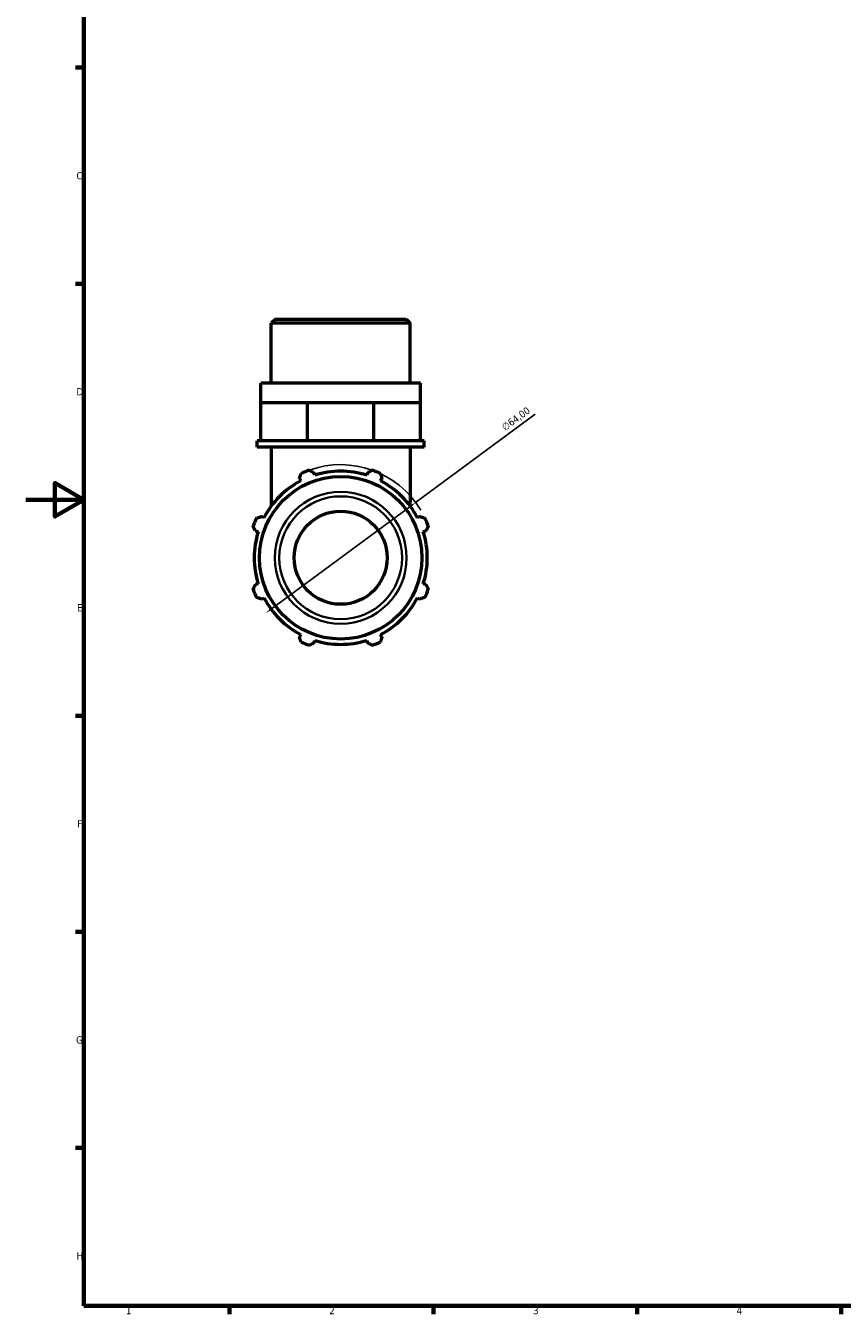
# Model space of a CAD drawing. Header units: millimetres. Extents: x 0 to 931, y 0 to 920.
# Tile 1 of 6: x 0 to 281, y 17 to 460. Entities that reach past the tile are written whole.
import ezdxf

# ---------------------------------------------------------------- set-up
doc = ezdxf.new("R2010")
doc.units = ezdxf.units.MM
for name, color, linetype, lineweight in [('Border (ISO)', 7, 'Continuous', 70), ('Dimension (ISO)', 7, 'Continuous', 25), ('Visible (ISO)', 7, 'Continuous', 50), ('Visible Narrow (ISO)', 7, 'Continuous', 35)]:
    doc.layers.add(name, color=color, linetype=linetype, lineweight=lineweight)
doc.styles.add('Note Text (ISO)', font='tahoma.ttf')
doc.dimstyles.new('Default (ISO)', dxfattribs={"dimtxt": 2.5, "dimasz": 2.5, "dimexe": 3.175, "dimexo": 0, "dimgap": 0.762, "dimtad": 1, "dimrnd": 1e-08, "dimzin": 0, "dimtxsty": 'Note Text (ISO)', "dimcen": 0.09, "dimdle": 10, "dimclrd": 256, "dimclre": 256, "dimclrt": 256, "dimazin": 0, "dimtfac": 1.40208, "dimtmove": 0, "dimatfit": 3, "dimfxl": 1, "dimtolj": 1, "dimtzin": 0, "dimlwd": -1, "dimlwe": -1, "dimarcsym": 0})

# ---------------------------------------------------------------- blocks, each defined once
blk = doc.blocks.new('Borders Default Border')
at = {"layer": 'Border (ISO)'}
for p, q in [((20, 445.5), (17.1, 445.5)), ((20, 371.25), (17.1, 371.25)), ((20, 222.75), (17.1, 222.75)), ((20, 148.5), (17.1, 148.5)), ((20, 74.25), (17.1, 74.25)), ((70.08, 20), (70.08, 17.1)), ((140.17, 20), (140.17, 17.1)), ((210.25, 20), (210.25, 17.1)), ((280.33, 20), (280.33, 17.1))]:
    blk.add_line(p, q, dxfattribs=at)
at = {"layer": 'Border (ISO)', "flags": 128}
for points in [[(20, 20), (20, 574), (821, 574), (821, 20), (20, 20)], [(0, 297), (20, 297), (10, 302.77), (10, 291.23), (20, 297)]]:
    blk.add_lwpolyline(points, dxfattribs=at)
at = {"layer": 'Border (ISO)', "color": 232, "true_color": 0xca0064, "char_height": 2.5, "attachment_point": 7, "style": 'Note Text (ISO)'}
for s, insert in [('C', (17.43, 407.08)), ('D', (17.43, 332.88)), ('E', (17.64, 258.63)), ('F', (17.7, 184.38)), ('G', (17.31, 110.08)), ('H', (17.44, 35.88)), ('1', (34.48, 17.1)), ('2', (104.37, 17.1)), ('3', (174.43, 17.05)), ('4', (244.42, 17.1))]:
    blk.add_mtext(s, dxfattribs=dict(at, insert=insert))
blk = doc.blocks.new('*D13')
at = {"layer": 'Defpoints', "color": 0, "transparency": 16777216}
for p in [(134.03, 296.07), (82.53, 258.08)]:
    blk.add_point(p, dxfattribs=at)
at = {"layer": 'Dimension (ISO)', "transparency": 16777216}
for p, q in [((134.03, 296.07), (175.13, 326.38)), ((84.54, 259.56), (132.02, 294.58))]:
    blk.add_line(p, q, dxfattribs=at)
blk.add_arc((108.28, 277.07), 32, 30.7261, 109.792, dxfattribs=at)
for points in [[(131.78, 294.92), (132.27, 294.25), (134.03, 296.07)], [(84.29, 259.9), (84.79, 259.23), (82.53, 258.08)]]:
    blk.add_solid(points, dxfattribs=at)
at = {"layer": 'Dimension (ISO)', "color": 232, "true_color": 0xca0064, "transparency": 16777216, "insert": (163.32, 322.61), "char_height": 2.5, "attachment_point": 1, "rotation": 36.4109, "style": 'Note Text (ISO)'}
blk.add_mtext('\\A1;∅64,00', dxfattribs=at)

msp = doc.modelspace()

# ---------------------------------------------------------------- linework, layer by layer
at = {"layer": 'Visible (ISO)'}
for p, q in [((85.814, 359.072), (84.38, 357.638)), ((85.814, 359.072), (130.749, 359.072)), ((130.749, 359.072), (132.183, 357.638)), ((84.38, 337.072), (84.38, 357.638)), ((132.183, 357.638), (84.38, 357.638)), ((132.183, 337.072), (132.183, 357.638)), ((135.768, 337.072), (80.795, 337.072)), ((80.795, 330.472), (80.795, 337.072)), ((135.768, 330.472), (135.768, 337.072)), ((80.795, 330.472), (88.845, 330.472)), ((80.795, 317.272), (80.795, 330.472)), ((88.845, 330.472), (96.896, 330.472)), ((96.896, 330.472), (108.281, 330.472)), ((96.896, 317.272), (96.896, 330.472)), ((108.281, 330.472), (119.667, 330.472)), ((119.667, 330.472), (127.717, 330.472)), ((119.667, 317.272), (119.667, 330.472)), ((127.717, 330.472), (135.768, 330.472)), ((135.768, 317.272), (135.768, 330.472)), ((80.795, 317.272), (79.6, 317.272)), ((79.6, 315.072), (79.6, 317.272)), ((136.963, 315.072), (79.6, 315.072)), ((83.052, 317.272), (80.795, 317.272)), ((94.639, 317.272), (83.052, 317.272)), ((84.38, 315.072), (84.38, 296.193)), ((96.896, 317.272), (94.639, 317.272)), ((100.088, 317.272), (96.896, 317.272)), ((116.474, 317.272), (100.088, 317.272)), ((119.667, 317.272), (116.474, 317.272)), ((121.924, 317.272), (119.667, 317.272)), ((133.511, 317.272), (121.924, 317.272)), ((132.183, 315.072), (132.183, 296.193)), ((135.768, 317.272), (133.511, 317.272)), ((136.963, 317.272), (135.768, 317.272)), ((136.963, 315.072), (136.963, 317.272)), ((99.332, 305.454), (99.044, 306.37)), ((117.519, 306.37), (117.23, 305.454)), ((94.096, 304.321), (94.54, 303.469)), ((122.023, 303.469), (122.466, 304.321)), ((84.38, 296.193), (84.38, 294.802)), ((132.183, 294.802), (132.183, 296.193)), ((81.884, 290.813), (81.032, 291.257)), ((135.53, 291.257), (134.679, 290.813)), ((78.983, 286.309), (79.899, 286.021)), ((136.664, 286.021), (137.58, 286.309)), ((79.899, 268.123), (78.983, 267.834)), ((137.58, 267.834), (136.664, 268.123)), ((81.032, 262.887), (81.884, 263.33)), ((134.679, 263.33), (135.53, 262.887)), ((94.54, 250.674), (94.096, 249.823)), ((99.044, 247.774), (99.332, 248.689)), ((117.23, 248.689), (117.519, 247.774)), ((122.466, 249.823), (122.023, 250.674))]:
    msp.add_line(p, q, dxfattribs=at)
for radius in [27.926, 16]:
    msp.add_circle((108.281, 277.072), radius, dxfattribs=at)
for radius, start, end in [(32, 109.79198, 115.20802), (29.76, 72.5, 107.5), (32, 64.79198, 70.20802), (29.76, 117.5, 152.5), (29.76, 27.5, 62.5), (32, 154.79198, 160.20802), (32, 19.79198, 25.20802), (29.76, 162.5, 197.5), (29.76, 342.5, 17.5), (32, 199.79198, 205.20802), (32, 334.79198, 340.20802), (29.76, 207.5, 242.5), (29.76, 297.5, 332.5), (32, 244.79198, 250.20802), (29.76, 252.5, 287.5), (32, 289.79198, 295.20802)]:
    msp.add_arc((108.281, 277.072), radius, start, end, dxfattribs=at)
for points, weights in [([(94.096, 304.321), (94.369, 305.155), (94.652, 306.024)], [1.00206317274, 1.00143988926, 1]), ([(97.446, 307.181), (98.261, 306.767), (99.044, 306.37)], [1, 1.00143988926, 1.00206317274]), ([(117.519, 306.37), (118.302, 306.767), (119.117, 307.181)], [1.00206317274, 1.00143988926, 1]), ([(121.91, 306.024), (122.194, 305.155), (122.466, 304.321)], [1, 1.00143988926, 1.00206317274]), ([(78.983, 286.309), (78.586, 287.092), (78.172, 287.907)], [1.00206317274, 1.00143988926, 1]), ([(79.329, 290.701), (80.198, 290.984), (81.032, 291.257)], [1, 1.00143988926, 1.00206317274]), ([(135.53, 291.257), (136.365, 290.984), (137.234, 290.701)], [1.00206317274, 1.00143988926, 1]), ([(138.391, 287.907), (137.977, 287.092), (137.58, 286.309)], [1, 1.00143988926, 1.00206317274]), ([(78.172, 266.236), (78.586, 267.052), (78.983, 267.834)], [1, 1.00143988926, 1.00206317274]), ([(137.58, 267.834), (137.977, 267.052), (138.391, 266.236)], [1.00206317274, 1.00143988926, 1]), ([(81.032, 262.887), (80.198, 263.159), (79.329, 263.443)], [1.00206317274, 1.00143988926, 1]), ([(137.234, 263.443), (136.365, 263.159), (135.53, 262.887)], [1, 1.00143988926, 1.00206317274]), ([(94.652, 248.119), (94.369, 248.988), (94.096, 249.823)], [1, 1.00143988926, 1.00206317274]), ([(122.466, 249.823), (122.194, 248.988), (121.91, 248.119)], [1.00206317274, 1.00143988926, 1]), ([(99.044, 247.774), (98.261, 247.376), (97.446, 246.962)], [1.00206317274, 1.00143988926, 1]), ([(119.117, 246.962), (118.302, 247.376), (117.519, 247.774)], [1, 1.00143988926, 1.00206317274])]:
    msp.add_rational_spline(points, weights, degree=2, dxfattribs=at)
at = {"layer": 'Visible Narrow (ISO)'}
for p, q in [((84.383, 296.193), (85.371, 296.193)), ((131.192, 296.193), (132.18, 296.193))]:
    msp.add_line(p, q, dxfattribs=at)
for radius in [22.669, 21.104]:
    msp.add_circle((108.281, 277.072), radius, dxfattribs=at)

# ---------------------------------------------------------------- block references
msp.add_blockref('Borders Default Border', (0, 0))

# ---------------------------------------------------------------- dimensions: what is measured, and where the dimension line sits
at = {"layer": 'Dimension (ISO)'}
dim = msp.add_diameter_dim_2p(p1=(82.528, 258.077), p2=(134.034, 296.066), dimstyle='Default (ISO)', override={"dimdec": 2, "dimlfac": 1, "dimtp": 0, "dimtm": 0, "dimtdec": 2, "dimatfit": 2}, dxfattribs=at)
dim.commit()
dim.dimension.update_dxf_attribs({"geometry": '*D13', "text_midpoint": (170.101, 322.667), "dimtype": 163})

doc.saveas('drawing.dxf')
